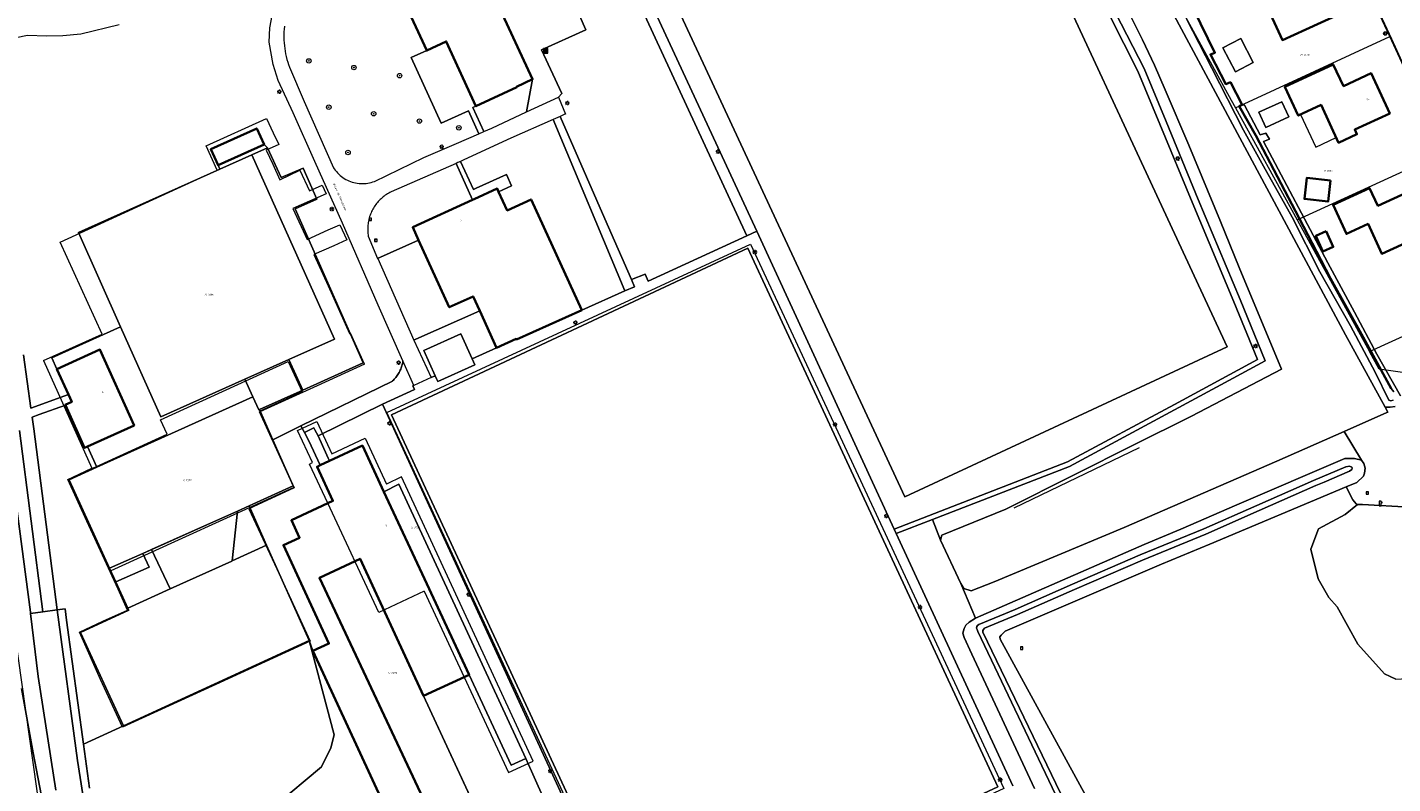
# Model space of a CAD drawing. Header units: metres. Extents: x 250001 to 257773, y 598992 to 609118.
# Tile 46 of 256: x 251688 to 251934, y 600849 to 600985. Entities that reach past the tile are written whole.
import ezdxf
from ezdxf.enums import TextEntityAlignment as Align
from ezdxf.lldxf.tags import DXFTag

# ---------------------------------------------------------------- set-up
doc = ezdxf.new("R2010")
doc.units = ezdxf.units.M
for name, color, linetype, lineweight in [('B-WE-GK-BESCHOEIING-G', 252, 'GK-BESCHOEIING', 35), ('B-WE-GR-BEPLANTING_CULTUUR_BOSPLANTSOEN-GV', 252, 'Continuous', 18), ('B-WE-GR-BOOM-S', 252, 'Continuous', 25), ('B-WE-GR-GROENVOORZIENING-GV', 252, 'Continuous', 18), ('B-WE-IE-MEUBILAIR_WEGMEUBILAIR-S', 7, 'Continuous', 25), ('B-WE-IE-TERREINAFSCHEIDING_KUNSTMATIG_HEKWERK-G', 252, 'IE-TERREINAFSCHEIDING-KUNSTMATIG', 18), ('B-WE-KG-GRENS_PERCEEL-G', 150, 'KG-PERCEEL', 18), ('B-WE-KG-GRENS_PERCEEL-S', 150, 'Continuous', 25), ('B-WE-KL-ET_LS_OV_LICHTMAST-S', 252, 'Continuous', 25), ('B-WE-KL-POMP-S', 252, 'Continuous', 25), ('B-WE-OG-BEBOUWING-GV', 1, 'Continuous', 35), ('B-WE-OG-BEBOUWING-T18', 7, 'Continuous', 18), ('B-WE-OG-BEBOUWING_LUIFEL-GV', 1, 'Continuous', 18), ('B-WE-OG-BEBOUWING_OVERBOUWING-GV', 1, 'Continuous', 18), ('B-WE-OG-TERREIN_ERF-GV', 7, 'Continuous', 18), ('B-WE-OG-TOPOGRAFIE-T18', 2, 'Continuous', 18), ('B-WE-OG-WATER-GV', 252, 'Continuous', 18), ('B-WE-OG-WATER_SLOOT-GV', 252, 'Continuous', 18), ('B-WE-RI-GWA_KOLK-S', 252, 'Continuous', 25), ('B-WE-RI-GWA_RIOOLPUT-S', 252, 'Continuous', 25), ('B-WE-VH-ONVERHARD-GV', 252, 'Continuous', 18), ('B-WE-VH-VERHARDING_GESLOTEN-GV', 252, 'Continuous', 18), ('B-WE-VH-VERHARDING_HALFVERHARDING_GRIND-GV', 252, 'Continuous', 18), ('B-WE-VH-VERHARDING_OPEN-GV', 252, 'Continuous', 18), ('B-WE-VH-VERHARDING_TEGEL_RUBBER-GV', 252, 'Continuous', 18), ('B-WE-VW-VERKEERSTEKEN_BORD-S', 252, 'Continuous', 25), ('B-WE-VW-VERKEERSTEKEN_DRAAGCONSTRUCTIE-S', 252, 'Continuous', 25), ('X-XX-AL-REFERENTIE-G', 7, 'Continuous', 18)]:
    doc.layers.add(name, color=color, linetype=linetype, lineweight=lineweight)
doc.styles.add('NLCS-ISO', font='NLCS-ISO.ttf')
doc.styles.add('NLCS-ISO-ANNOTATIEF-T18', font='NLCS-ISO.ttf', dxfattribs={"height": 1.8})
doc.styles.get("Standard").update_dxf_attribs({"font": 'NLCS-ISO.ttf'})
doc.linetypes.add('GK-BESCHOEIING', pattern='A,30,-5,[1,NLCS.SHX,S=1,R=0,X=0,Y=0],-5', length=40)
doc.linetypes.add('IE-TERREINAFSCHEIDING-KUNSTMATIG', pattern='A,4,[82,NLCS.shx,S=0.75,R=90,X=0,Y=0],4,-2', length=10)
tags = doc.linetypes.add('KG-PERCEEL', pattern='A,5.5,-2,["P",Standard,S=1.8,R=0,X=-0.5,Y=-0.9],-2,5.5,-2,[5,NLCS.SHX,S=0.75,R=0,X=0,Y=0],-2', length=19).pattern_tags.tags
tags[6] = DXFTag(74, 10)

# ---------------------------------------------------------------- blocks, each defined once
blk = doc.blocks.new('SKG-PERCEELNUMMER-SO')
at = {"style": 'NLCS-ISO', "oblique": 10, "flags": 1}
blk.add_attdef('GEMEENTECODE', text='', height=1.8, dxfattribs=at).set_placement((0, 2.6), align=Align.MIDDLE_CENTER)
at = {"style": 'NLCS-ISO', "oblique": 10}
blk.add_attdef('SECTIE', text='', height=1.8, dxfattribs=at).set_placement((-0.5, 0), align=Align.MIDDLE_RIGHT)
blk.add_attdef('PERCEELNUMMER', text='', height=1.8, dxfattribs=at).set_placement((0.5, 0), align=Align.MIDDLE_LEFT)
blk = doc.blocks.new('BS2021-132-Xref-KAD-20210617')
at = {"layer": 'B-WE-KG-GRENS_PERCEEL-G', "flags": 128}
for points in [[(251609.897, 601260.642), (251616.541, 601238.181), (251628.616, 601200.945), (251635.175, 601179.23), (251646.921, 601137.119), (251655.516, 601106.834), (251659.523, 601089.254), (251672.481, 601035.762), (251676.428, 601018.87), (251678.027, 601010.551), (251677.691, 601003.801), (251676.549, 600999.492), (251674.843, 600994.748), (251673.146, 600992.442), (251666.867, 600986.589), (251660.334, 600979.487), (251656.249, 600974.502), (251656.542, 600968.562), (251664.574, 600956.719), (251670.799, 600947.132), (251674.285, 600941.556), (251676.767, 600935.421), (251679.047, 600925.036), (251691.45, 600837.48), (251692.431, 600831.725), (251693.235, 600828.972), (251694.353, 600826.405), (251699.275, 600820.011), (251705.446, 600812.8), (251710.429, 600805.968), (251717.472, 600797.566), (251723.642, 600790.168), (251728.066, 600784.463), (251731.55, 600778.637), (251736.837, 600769.054), (251743.492, 600757.153), (251747.786, 600749.948), (251750.773, 600745.062), (251754.574, 600740.235), (251765.66, 600727.634)], [(251933.64, 600983), (251923.92, 601003.85)], [(251894.849, 600990.354), (251905.1, 600971.57), (251905.884, 600970.145)], [(251905.884, 600970.145), (251933.64, 600983)], [(251943.29, 600962.1), (251933.64, 600983)], [(251905.884, 600970.145), (251916.975, 600949.985)], [(251701.826, 600929.452), (251696.804, 600940.504), (251694.316, 600945.999), (251709.591, 600953.016), (251722.549, 600958.946), (251720.561, 600963.319), (251731.461, 600968.224), (251732.644, 600965.684), (251733.627, 600963.55), (251731.393, 600962.574), (251732.567, 600960.014)], [(251916.975, 600949.985), (251943.29, 600962.1)], [(251732.567, 600960.014), (251733.842, 600957.215)], [(251733.842, 600957.215), (251737.461, 600958.927), (251739.202, 600955.225), (251741.477, 600956.266), (251742.164, 600954.715), (251736.194, 600952.054)], [(251736.194, 600952.054), (251738.731, 600946.488)], [(251916.975, 600949.985), (251930.001, 600926.308)], [(251738.731, 600946.488), (251742.517, 600948.185), (251744.643, 600949.139), (251745.876, 600946.391), (251743.551, 600945.355), (251739.975, 600943.759)], [(251739.975, 600943.759), (251742.526, 600938.161)], [(251742.526, 600938.161), (251746.399, 600929.554)], [(251942.2, 600931.91), (251939.265, 600922.087), (251931.742, 600923.143), (251930.001, 600926.308)], [(251930.001, 600926.308), (251942.2, 600931.91)], [(251691.289, 600924.695), (251701.826, 600929.452)], [(251746.399, 600929.554), (251746.552, 600929.625)], [(251749.089, 600924.029), (251746.552, 600929.625)], [(251691.289, 600924.695), (251699.988, 600905.299)], [(251749.089, 600924.029), (251740.541, 600920.143), (251730.231, 600915.436), (251732.639, 600910.135), (251736.414, 600901.803), (251728.235, 600897.976)], [(251742.495, 600899.002), (251739.2, 600906.065), (251739.728, 600906.31), (251737.042, 600912.083), (251740.5, 600913.691), (251743.185, 600907.918), (251749.183, 600910.708), (251753.047, 600902.419)], [(251728.235, 600897.976), (251734.127, 600885.381), (251739.293, 600874.188), (251722.331, 600866.37), (251705.543, 600858.7), (251701.572, 600867.307), (251697.768, 600875.808), (251701.984, 600877.757), (251706.428, 600879.784), (251704.707, 600883.524), (251699.11, 600895.776), (251695.683, 600903.297), (251697.739, 600904.266), (251699.988, 600905.299)], [(251767.009, 600867.729), (251775.018, 600850.544), (251779.42, 600852.595), (251755.71, 600903.784), (251753.047, 600902.419)], [(251742.495, 600899.002), (251735.928, 600895.942), (251737.378, 600892.804), (251734.484, 600891.468), (251742.673, 600873.745), (251739.806, 600872.421), (251784.926, 600774.767), (251790.803, 600777.482), (251762.503, 600838.733), (251769.972, 600842.184), (251759.724, 600864.364), (251767.009, 600867.729)], [(251759.816, 600883.162), (251751.66, 600879.359), (251742.495, 600899.002)], [(251759.816, 600883.162), (251767.009, 600867.729)]]:
    blk.add_lwpolyline(points, dxfattribs=at)
blk.add_lwpolyline([(251735.361, 600924.513), (251737.836, 600919.066), (251730.128, 600915.506), (251736.37, 600901.866), (251703.429, 600886.831), (251695.883, 600903.34), (251713.546, 600911.413), (251712.363, 600914.002)], close=True, dxfattribs=at)
at = {"layer": 'B-WE-KG-GRENS_PERCEEL-S', "xscale": 0.2, "yscale": 0.2, "zscale": 0.2}
for p, values in [((251917.992, 600979.697), {'PERCEELNUMMER': '1778', 'SECTIE': 'H'}), ((251922.19, 600958.827), {'PERCEELNUMMER': '1854', 'SECTIE': 'H'}), ((251720.727, 600936.52), {'PERCEELNUMMER': '2090', 'SECTIE': 'H'}), ((251716.785, 600903.118), {'PERCEELNUMMER': '1522', 'SECTIE': 'H'}), ((251757.915, 600894.595), {'PERCEELNUMMER': '1506', 'SECTIE': 'H'}), ((251753.785, 600868.44), {'PERCEELNUMMER': '2019', 'SECTIE': 'H'})]:
    blk.add_blockref('SKG-PERCEELNUMMER-SO', p, dxfattribs=at).add_auto_attribs(values)
blk = doc.blocks.new('SIE-WEG_AFVALBAK-SO')
at = {"linetype": 'ByBlock', "lineweight": 18}
h = blk.add_hatch(color=0, dxfattribs=at)
h.dxf.hatch_style = 1
h.paths.add_polyline_path([(-1.5, -1.5), (1.5, -1.5), (1.5, 1.5), (-1.5, 1.5)])
at = {"color": 0, "linetype": 'ByBlock', "lineweight": 18}
for points in [[(-2, -2), (2, -2), (2, 2), (-2, 2)], [(-1.5, -1.5), (1.5, -1.5), (1.5, 1.5), (-1.5, 1.5)]]:
    blk.add_lwpolyline(points, close=True, dxfattribs=at)
blk = doc.blocks.new('SIE-WEG_VERKEERSBORD-SO')
at = {"color": 0, "linetype": 'ByBlock', "lineweight": 18}
blk.add_lwpolyline([(-1.125, -1.125), (1.125, -1.125), (1.125, 1.125), (-1.125, 1.125)], close=True, dxfattribs=at)
at = {"color": 0, "linetype": 'ByBlock', "lineweight": 18, "style": 'NLCS-ISO'}
blk.add_text('vb', height=1.5, dxfattribs=at).set_placement((0, 0), align=Align.MIDDLE_CENTER)
blk = doc.blocks.new('SKL-WATER_POMP-SO')
at = {"color": 0, "linetype": 'ByBlock', "lineweight": 18}
blk.add_lwpolyline([(1, 1.1), (1, 2), (-1, 2), (-1, -2), (1, -2), (1, 0.6), (1.9, 0.6), (1.9, 1.1)], close=True, dxfattribs=at)
blk = doc.blocks.new('SIE-WEG_PAAL_VERKEERSBORD-SO')
at = {"color": 0, "linetype": 'ByBlock', "lineweight": 18}
blk.add_circle((0, 0), 1.5, dxfattribs=at)
at = {"color": 0, "linetype": 'ByBlock', "lineweight": 18, "style": 'NLCS-ISO'}
blk.add_text('vb', height=1.5, dxfattribs=at).set_placement((0, 0.1), align=Align.MIDDLE_CENTER)
blk = doc.blocks.new('SKL-ET_OV_LICHTMAST-SO')
at = {"color": 0, "linetype": 'ByBlock', "lineweight": 18}
for points in [[(-1.2, 0), (-2, 0)], [(-1.4, 1.4), (-0.9, 0.9)], [(0, 2), (0, 1.2)], [(0.9, 0.9), (1.4, 1.4)], [(2, 0), (1.2, 0)], [(-1.4, -1.4), (-0.9, -0.9)], [(0, -1.2), (0, -2)], [(0.9, -0.9), (1.4, -1.4)]]:
    blk.add_lwpolyline(points, dxfattribs=at)
blk.add_circle((0, 0), 1, dxfattribs=at)
blk = doc.blocks.new('SRI-PUT_INSPECTIEPUT_RIOOLPUT-SO')
at = {"color": 0, "linetype": 'ByBlock', "lineweight": 18}
blk.add_lwpolyline([(-1.1, -1.1), (1.1, -1.1), (1.1, 1.1), (-1.1, 1.1)], close=True, dxfattribs=at)
at = {"color": 0, "linetype": 'ByBlock', "lineweight": 18, "style": 'NLCS-ISO'}
blk.add_text('r', height=1.5, dxfattribs=at).set_placement((0, 0.3), align=Align.MIDDLE_CENTER)
blk = doc.blocks.new('SRI-KOLK-SO')
at = {"color": 0, "linetype": 'ByBlock', "lineweight": 18}
blk.add_lwpolyline([(-1.125, -1.125), (1.125, -1.125), (1.125, 1.125), (-1.125, 1.125)], close=True, dxfattribs=at)
at = {"color": 0, "linetype": 'ByBlock', "lineweight": 18, "style": 'NLCS-ISO'}
blk.add_text('k', height=1.5, dxfattribs=at).set_placement((0, 0), align=Align.MIDDLE_CENTER)
blk = doc.blocks.new('SGR-BOOM_01-SO')
at = {"linetype": 'ByBlock', "lineweight": 18}
h = blk.add_hatch(color=0, dxfattribs=at)
h.dxf.hatch_style = 1
edge = h.paths.add_edge_path()
edge.add_arc((0, 0), 0.25, 0, 360)
at = {"color": 0, "linetype": 'ByBlock', "lineweight": 18}
for radius in [2, 0.25]:
    blk.add_circle((0, 0), radius, dxfattribs=at)
blk = doc.blocks.new('BS2021-132-Xref-BGT-GRIJS-20210617-aangepast')
at = {"layer": 'B-WE-GK-BESCHOEIING-G', "flags": 128}
for points in [[(251904.968, 600974.803), (251904.122, 600974.447), (251901.357, 600979.799), (251902.156, 600980.088), (251898.333, 600987.923), (251897.106, 600990.56), (251897.423, 600990.666), (251896.21, 600992.559), (251893.091, 600998.372), (251892.194, 601000)], [(251933.902, 600919.642), (251928.851, 600928.908), (251922.989, 600939.484), (251921.223, 600942.786), (251917.337, 600950.339), (251909.502, 600965.196), (251906.554, 600970.496), (251907.046, 600970.712), (251904.968, 600974.803)]]:
    blk.add_lwpolyline(points, dxfattribs=at)
at = {"layer": 'B-WE-GR-BEPLANTING_CULTUUR_BOSPLANTSOEN-GV', "flags": 128}
blk.add_lwpolyline([(251939.919, 600892.848), (251937.612, 600897.508), (251937.369, 600897.978), (251937.207, 600898.316), (251928.738, 600898.791), (251927.809, 600898.788), (251925.578, 600896.984), (251920.793, 600894.386), (251919.425, 600890.763), (251920.724, 600885.396), (251922.639, 600882.046), (251924.177, 600880.372), (251927.903, 600873.672), (251932.688, 600868.305), (251934.705, 600867.348), (251936.756, 600867.451), (251939.969, 600867.588), (251943.216, 600869.262), (251946.19, 600871.313), (251947.69, 600875.973), (251945.176, 600882.226)], close=True, dxfattribs=at)
for points in [[(251732.889, 600844.505), (251741.321, 600851.56), (251743.02, 600854.979), (251743.632, 600857.304), (251739.089, 600874.28), (251705.67, 600858.949), (251698.474, 600855.648), (251699.559, 600847.699)], [(251781.994, 600781.113), (251739.806, 600872.421), (251739.089, 600874.28), (251743.632, 600857.304), (251743.02, 600854.979), (251741.321, 600851.56), (251732.889, 600844.505)]]:
    blk.add_lwpolyline(points, dxfattribs=at)
at = {"layer": 'B-WE-GR-GROENVOORZIENING-GV', "flags": 128}
for points in [[(251681.679, 600933.939), (251688.929, 600879.42), (251688.956, 600879.19), (251691.19, 600879.479), (251686.97, 600912.089)], [(251884.538, 600991.609), (251889.095, 600982.44), (251891.277, 600977.875), (251893.223, 600973.401), (251897.462, 600963.448), (251903.137, 600949.714), (251906.519, 600941.459), (251914.117, 600923.165), (251897.918, 600914.65), (251887.425, 600909.429), (251876.932, 600904.209), (251864.549, 600897.949), (251852.989, 600893.269), (251852.785, 600892.332), (251856.412, 600884.574), (251856.973, 600883.682), (251858.26, 600883.22), (251862.44, 600884.861), (251885.803, 600894.643), (251913.298, 600906.593), (251925.398, 600911.942), (251933.115, 600915.354), (251933.258, 600915.417), (251932.777, 600916.3), (251925.682, 600929.32), (251906.632, 600964.763), (251891.736, 600992.547)], [(251884.286, 600987.259), (251889.397, 600977.267), (251893.365, 600967.717), (251899.167, 600953.678), (251906.682, 600935.687), (251911.219, 600924.642), (251905.466, 600921.538), (251875.986, 600905.631), (251851.334, 600896.075), (251852.785, 600892.332), (251852.989, 600893.269), (251864.549, 600897.949), (251876.932, 600904.209), (251887.425, 600909.429), (251897.918, 600914.65), (251914.117, 600923.165), (251906.519, 600941.459), (251903.137, 600949.714), (251897.462, 600963.448), (251893.223, 600973.401), (251891.277, 600977.875), (251889.095, 600982.44), (251884.538, 600991.609)], [(251704.929, 600985.089), (251698.019, 600983.43), (251694.79, 600983.14), (251691.82, 600983.089), (251688.41, 600983.189), (251686.399, 600982.76)], [(251687.723, 600925.74), (251689.038, 600916.144), (251695.791, 600918.549), (251693.72, 600923.16), (251692.814, 600925.165), (251705.176, 600930.746), (251697.579, 600947.75), (251723.021, 600959.144), (251722.709, 600959.839), (251721.405, 600962.712), (251729.685, 600966.471), (251730.989, 600963.599), (251731.63, 600963), (251734.1, 600957.619), (251738.049, 600959.3), (251740.48, 600953.719), (251736.609, 600952.01), (251748.809, 600924.27), (251737.969, 600919.373), (251730.17, 600915.849), (251732.563, 600910.436), (251737.641, 600912.928), (251754.088, 600921), (251754.122, 600921.031), (251754.279, 600921.18), (251754.431, 600921.335), (251754.576, 600921.496), (251754.716, 600921.661), (251754.849, 600921.832), (251754.977, 600922.008), (251755.097, 600922.188), (251755.211, 600922.373), (251755.318, 600922.562), (251755.418, 600922.754), (251755.51, 600922.95), (251755.596, 600923.149), (251755.674, 600923.352), (251755.744, 600923.557), (251755.807, 600923.764), (251755.862, 600923.974), (251755.91, 600924.185), (251755.949, 600924.398), (251755.981, 600924.613), (251751.519, 600934.67), (251745.101, 600949.431), (251740.119, 600960.52), (251736.25, 600969.26), (251733.529, 600975.119), (251732.619, 600977.979), (251731.929, 600982.02), (251732.049, 600984.599), (251732.649, 600987.739)], [(251734.658, 600984.856), (251734.609, 600984.358), (251734.575, 600983.859), (251734.558, 600983.358), (251734.556, 600982.857), (251734.57, 600982.357), (251734.601, 600981.857), (251734.647, 600981.358), (251734.709, 600980.861), (251734.786, 600980.367), (251734.88, 600979.875), (251734.989, 600979.386), (251735.114, 600978.901), (251735.254, 600978.42), (251735.409, 600977.944), (251735.579, 600977.473), (251738.191, 600971.309), (251743.505, 600959.359), (251743.624, 600959.182), (251743.81, 600958.928), (251744.01, 600958.685), (251744.221, 600958.452), (251744.444, 600958.229), (251744.677, 600958.019), (251744.922, 600957.82), (251745.175, 600957.635), (251745.438, 600957.462), (251745.71, 600957.303), (251745.989, 600957.158), (251746.275, 600957.027), (251746.568, 600956.911), (251746.866, 600956.811), (251747.169, 600956.725), (251747.475, 600956.655), (251747.785, 600956.6), (251748.098, 600956.562), (251748.411, 600956.539), (251748.726, 600956.532), (251749.041, 600956.542), (251749.354, 600956.567), (251749.666, 600956.608), (251749.975, 600956.665), (251750.282, 600956.738), (251750.584, 600956.826), (251750.881, 600956.929), (251759.763, 600961.218), (251765.64, 600963.729), (251769.663, 600965.501), (251767.779, 600969.63), (251762.85, 600967.399), (251757.501, 600979.217), (251760.273, 600980.491), (251755.131, 600991.675)], [(251934.594, 600916.431), (251933.723, 600916.302), (251932.777, 600916.3), (251933.258, 600915.417), (251933.115, 600915.354), (251925.398, 600911.942), (251928.529, 600906.729), (251928.969, 600906.13), (251929.179, 600905.332), (251929.092, 600904.427), (251928.922, 600903.887), (251927.69, 600902.759), (251925.765, 600901.949), (251926.988, 600899.644), (251927.585, 600898.906), (251927.809, 600898.788), (251928.738, 600898.791), (251937.207, 600898.316)], [(251869.69, 600847.677), (251858.39, 600871.868), (251857.026, 600874.872), (251856.792, 600875.613), (251857.027, 600876.472), (251857.3, 600877.057), (251857.924, 600877.602), (251859.05, 600878.333), (251856.412, 600884.574), (251852.785, 600892.332), (251851.334, 600896.075), (251844.804, 600893.544), (251865.771, 600848.141)], [(251790.749, 600833.206), (251752.313, 600916.826), (251740.72, 600911.109), (251742.28, 600907.661), (251742.564, 600907.133), (251742.796, 600906.634), (251748.7, 600909.38), (251752.578, 600901.057), (251755.239, 600902.42), (251778.094, 600853.08), (251785.887, 600835.73)], [(251934.705, 600867.348), (251932.688, 600868.305), (251927.903, 600873.672), (251924.177, 600880.372), (251922.639, 600882.046), (251920.724, 600885.396), (251919.425, 600890.763), (251920.793, 600894.386), (251925.578, 600896.984), (251927.809, 600898.788), (251927.585, 600898.906), (251926.988, 600899.644), (251925.765, 600901.949), (251901.233, 600891.632), (251892.541, 600888.038), (251864.401, 600875.966), (251864.015, 600875.598), (251863.654, 600875.268), (251863.444, 600874.968), (251863.474, 600874.548), (251879.213, 600845.824)], [(251699.356, 600840.449), (251697.442, 600852.718), (251693.768, 600879.813), (251691.19, 600879.479), (251688.956, 600879.19), (251690.309, 600867.8), (251693.54, 600847.339)], [(251699.559, 600847.699), (251698.474, 600855.648), (251695.429, 600877.949), (251695.177, 600879.996), (251693.768, 600879.813), (251697.442, 600852.718), (251699.356, 600840.449)]]:
    blk.add_lwpolyline(points, dxfattribs=at)
for points in [[(251888.307, 600976.763), (251883.218, 600986.713), (251876.711, 600999.329), (251876.367, 601000), (251869.104, 601014.166), (251862.103, 601027.595), (251852.323, 601023.889), (251839.415, 601018.903), (251825.116, 601013.175), (251801.218, 601000), (251796.703, 600997.511), (251819.672, 600947.965), (251844.426, 600894.363), (251875.609, 600906.451), (251894.898, 600916.794), (251909.815, 600924.903), (251905.572, 600935.231), (251898.059, 600953.218), (251892.256, 600967.259)], [(251802.086, 600995.443), (251846.352, 600900.147), (251904.35, 600927.148), (251860.115, 601022.384)], [(251802.086, 600995.443), (251860.115, 601022.384), (251904.35, 600927.148), (251846.352, 600900.147)], [(251795.024, 600996.585), (251791.5, 600994.966), (251790.615, 600996.871), (251790.22, 600996.69), (251790.019, 600997.168), (251784.294, 600994.714), (251784.628, 600994.021), (251788.895, 600984.207), (251780.924, 600980.618), (251784.57, 600972.76), (251784, 600972.109), (251785.239, 600969.04), (251785.028, 600968.947), (251784.282, 600968.619), (251792.36, 600950.196), (251797.127, 600939.246), (251799.57, 600940.244), (251800.134, 600938.973), (251817.895, 600947.147)], [(251778.268, 600969.444), (251779.319, 600975.31), (251776.44, 600973.979), (251776.489, 600973.88), (251769.14, 600970.489), (251768.599, 600970.243), (251770.578, 600965.904), (251772, 600966.53)], [(251783.059, 600968.082), (251775.399, 600964.719), (251766.935, 600960.786), (251766.376, 600960.54), (251768.7, 600955.5), (251769.2, 600955.729), (251774.64, 600958.15), (251775.559, 600956.109), (251773.225, 600955.071), (251774.76, 600951.709), (251779.07, 600953.68), (251788.19, 600933.77), (251795.927, 600937.228)], [(251792.36, 600950.196), (251784.282, 600968.619), (251783.059, 600968.082), (251795.927, 600937.228), (251797.688, 600937.958), (251797.127, 600939.246)], [(251768.519, 600953.6), (251765.561, 600960.18), (251753.869, 600955.03), (251753.652, 600954.923), (251753.438, 600954.809), (251753.228, 600954.689), (251753.022, 600954.561), (251752.82, 600954.427), (251752.623, 600954.285), (251752.431, 600954.138), (251752.244, 600953.984), (251752.062, 600953.824), (251751.885, 600953.659), (251751.714, 600953.487), (251751.549, 600953.31), (251751.389, 600953.128), (251751.236, 600952.94), (251751.089, 600952.748), (251750.948, 600952.551), (251750.814, 600952.349), (251750.687, 600952.143), (251750.567, 600951.932), (251750.453, 600951.718), (251750.347, 600951.501), (251750.248, 600951.28), (251750.156, 600951.055), (251750.072, 600950.828), (251749.995, 600950.598), (251749.926, 600950.366), (251749.865, 600950.132), (251749.849, 600950.066), (251749.839, 600950.025), (251749.789, 600949.791), (251749.747, 600949.554), (251749.713, 600949.317), (251749.686, 600949.078), (251749.668, 600948.839), (251749.657, 600948.599), (251749.655, 600948.359), (251749.66, 600948.119), (251749.68, 600947.819), (251749.73, 600947.05), (251751.444, 600943.074), (251758.81, 600946.37), (251757.75, 600948.689)], [(251769.816, 600933.613), (251758.329, 600928.53), (251757.978, 600928.374), (251761.056, 600921.609), (251761.82, 600921.957), (251759.75, 600926.496), (251766.393, 600929.524), (251768.465, 600924.98), (251772.85, 600926.979)], [(251730.041, 600915.791), (251728.973, 600918.155), (251700.897, 600905.472), (251695.91, 600903.219), (251703.192, 600887.297), (251709.171, 600889.972), (251710.739, 600890.674), (251722.44, 600895.91), (251725.028, 600897.061), (251726.222, 600897.593), (251728.305, 600898.521), (251736.239, 600902.119), (251732.563, 600910.436), (251730.17, 600915.849)], [(251698.679, 600908.949), (251695.226, 600916.65), (251690.523, 600914.975), (251689.26, 600914.525), (251689.548, 600912.423), (251693.768, 600879.813), (251695.177, 600879.996), (251695.429, 600877.949), (251698.474, 600855.648), (251705.67, 600858.949), (251697.98, 600875.729), (251706.63, 600879.78), (251706.473, 600880.121), (251704.315, 600884.841), (251703.192, 600887.297), (251695.91, 600903.219), (251700.897, 600905.472), (251699.217, 600909.192)], [(251738.262, 600911.727), (251737.641, 600912.928), (251732.563, 600910.436), (251736.239, 600902.119), (251728.305, 600898.521), (251731.453, 600891.444), (251739.089, 600874.28), (251739.806, 600872.421), (251742.673, 600873.745), (251734.484, 600891.468), (251737.388, 600892.809), (251735.928, 600895.942), (251743.402, 600899.425), (251740.529, 600905.579), (251741.074, 600905.833), (251739.032, 600910.237)], [(251889.402, 600891.562), (251895.999, 600894.333), (251906.085, 600898.702), (251925.565, 600907.041), (251927.266, 600907.05), (251928.529, 600906.729), (251925.398, 600911.942), (251913.298, 600906.593), (251885.803, 600894.643), (251862.44, 600884.861), (251858.26, 600883.22), (251856.973, 600883.682), (251856.412, 600884.574), (251859.05, 600878.333)], [(251731.453, 600891.444), (251728.305, 600898.521), (251726.222, 600897.593), (251725.235, 600888.625)], [(251739.089, 600874.28), (251731.453, 600891.444), (251725.235, 600888.625), (251725.193, 600888.606), (251714.112, 600883.583), (251706.473, 600880.121), (251706.63, 600879.78), (251697.98, 600875.729), (251705.67, 600858.949)], [(251785.887, 600835.73), (251778.094, 600853.08), (251775.501, 600851.871), (251767.915, 600868.148), (251759.724, 600864.364), (251768.102, 600846.232), (251769.972, 600842.184), (251762.503, 600838.733), (251770.837, 600820.696), (251776.02, 600821.496), (251775.345, 600822.374), (251774.84, 600823.485), (251774.057, 600824.661), (251774.107, 600825.371), (251774.865, 600826.323), (251780.656, 600830.743), (251781.244, 600830.953), (251785.536, 600834.15)]]:
    blk.add_lwpolyline(points, close=True, dxfattribs=at)
at = {"layer": 'B-WE-IE-TERREINAFSCHEIDING_KUNSTMATIG_HEKWERK-G', "flags": 128}
for points in [[(251796.703, 600997.511), (251801.218, 601000), (251825.116, 601013.175), (251839.415, 601018.903), (251852.323, 601023.889), (251862.103, 601027.595), (251869.104, 601014.166), (251876.367, 601000), (251876.711, 600999.329), (251883.218, 600986.713), (251888.307, 600976.763), (251892.256, 600967.259), (251898.059, 600953.218), (251905.572, 600935.231), (251909.815, 600924.903), (251894.898, 600916.794), (251875.609, 600906.451), (251844.426, 600894.363), (251819.672, 600947.965)], [(251759.75, 600926.496), (251766.393, 600929.524), (251768.465, 600924.98), (251768.936, 600923.946), (251762.293, 600920.918), (251762.116, 600921.305), (251761.82, 600921.957)]]:
    blk.add_lwpolyline(points, close=True, dxfattribs=at)
for points in [[(251728.825, 600961.743), (251723.021, 600959.144), (251697.579, 600947.75), (251705.176, 600930.746)], [(251737.969, 600919.373), (251748.809, 600924.27), (251736.609, 600952.01), (251740.48, 600953.719), (251738.049, 600959.3), (251734.1, 600957.619), (251731.63, 600963), (251728.825, 600961.743)], [(251735.481, 600924.881), (251743.7, 600928.55), (251728.825, 600961.743)], [(251753.119, 600915.344), (251818.536, 600945.606), (251864.144, 600847.679), (251798.451, 600817.154), (251796.953, 600820.827), (251795.044, 600820.012), (251789.601, 600832.293), (251791.282, 600833.024)], [(251705.176, 600930.746), (251692.814, 600925.165), (251693.72, 600923.16)], [(251705.176, 600930.746), (251712.399, 600914.579), (251727.536, 600921.335)], [(251727.536, 600921.335), (251735.481, 600924.881)], [(251735.481, 600924.881), (251737.969, 600919.373)], [(251905.466, 600921.538), (251911.219, 600924.642)], [(251727.536, 600921.335), (251728.973, 600918.155)], [(251728.973, 600918.155), (251700.897, 600905.472)], [(251728.973, 600918.155), (251730.041, 600915.791), (251730.17, 600915.849)], [(251730.17, 600915.849), (251737.969, 600919.373)], [(251731.453, 600891.444), (251728.305, 600898.521), (251736.239, 600902.119), (251730.17, 600915.849)], [(251791.282, 600833.024), (251753.119, 600915.344)], [(251699.217, 600909.192), (251700.897, 600905.472)], [(251888.519, 600908.959), (251865.94, 600898.109)], [(251700.897, 600905.472), (251695.91, 600903.219), (251703.192, 600887.297)], [(251703.192, 600887.297), (251709.171, 600889.972), (251722.44, 600895.91), (251725.028, 600897.061)], [(251706.473, 600880.121), (251706.63, 600879.78), (251697.98, 600875.729), (251705.67, 600858.949), (251739.089, 600874.28), (251731.453, 600891.444)], [(251731.453, 600891.444), (251725.193, 600888.606), (251706.473, 600880.121)], [(251703.192, 600887.297), (251704.315, 600884.841), (251706.473, 600880.121)]]:
    blk.add_lwpolyline(points, dxfattribs=at)
at = {"layer": 'B-WE-OG-BEBOUWING-GV', "flags": 128}
for points in [[(251774.92, 600989.52), (251768.51, 601003.449), (251757.726, 600998.493), (251752.997, 600996.319), (251755.131, 600991.675), (251760.273, 600980.491), (251763.802, 600982.113), (251769.14, 600970.489), (251776.489, 600973.88), (251776.44, 600973.979), (251779.319, 600975.31), (251773.119, 600988.68)], [(251917.64, 600995.403), (251916.39, 600998.16), (251910.16, 600995.29), (251912.929, 600989.255), (251911.452, 600988.579), (251914.31, 600982.352), (251918.51, 600984.28), (251924.7, 600987.119), (251922.032, 600992.947), (251922.67, 600993.239), (251920.959, 600996.91)], [(251925.296, 600974.095), (251923.473, 600977.989), (251914.766, 600973.964), (251917.17, 600968.78), (251921.278, 600970.684), (251924.43, 600963.887), (251927.729, 600965.416), (251927.345, 600966.244), (251933.635, 600969.161), (251930.273, 600976.413)], [(251730.989, 600963.599), (251729.685, 600966.471), (251721.405, 600962.712), (251722.709, 600959.839)], [(251922.954, 600957.073), (251918.684, 600957.557), (251918.256, 600953.779), (251922.526, 600953.295)], [(251773.225, 600955.071), (251772.97, 600955.63), (251768.83, 600953.742), (251768.519, 600953.6), (251757.75, 600948.689), (251758.81, 600946.37), (251764.339, 600934.27), (251768.619, 600936.229), (251769.816, 600933.613), (251772.85, 600926.979), (251776.399, 600928.579), (251776.44, 600928.479), (251788.19, 600933.77), (251779.07, 600953.68), (251774.76, 600951.709)], [(251931.489, 600952.53), (251930, 600955.729), (251923.42, 600952.689), (251925.839, 600947.479), (251929.73, 600949.28), (251932.23, 600943.89), (251940.73, 600947.819), (251937.26, 600955.199)], [(251922.175, 600947.969), (251920.326, 600947.139), (251921.594, 600944.312), (251923.451, 600945.154)], [(251707.63, 600912.989), (251701.45, 600926.65), (251693.72, 600923.16), (251695.791, 600918.549), (251696.38, 600917.239), (251695.2, 600916.709), (251695.226, 600916.65), (251698.679, 600908.949), (251699.217, 600909.192)]]:
    blk.add_lwpolyline(points, close=True, dxfattribs=at)
blk.add_lwpolyline([(251761.014, 600842.903), (251740.973, 600885.581), (251748.289, 600889.016), (251759.724, 600864.364), (251767.915, 600868.148), (251760.299, 600884.489), (251752.578, 600901.057), (251748.7, 600909.38), (251742.796, 600906.634), (251741.074, 600905.833), (251740.529, 600905.579), (251743.402, 600899.425), (251735.928, 600895.942), (251737.388, 600892.809), (251734.484, 600891.468), (251742.673, 600873.745), (251739.806, 600872.421), (251781.994, 600781.113)], dxfattribs=at)
at = {"layer": 'B-WE-OG-BEBOUWING_LUIFEL-GV', "flags": 128}
blk.add_lwpolyline([(251917.591, 600968.975), (251920.337, 600963.108), (251923.989, 600964.839), (251921.278, 600970.684)], close=True, dxfattribs=at)
at = {"layer": 'B-WE-OG-BEBOUWING_OVERBOUWING-GV', "flags": 128}
for points in [[(251906.803, 600982.667), (251903.61, 600980.967), (251905.878, 600976.667), (251909.071, 600978.331)], [(251910.077, 600969.382), (251911.34, 600966.638), (251915.436, 600968.528), (251914.19, 600971.276)]]:
    blk.add_lwpolyline(points, close=True, dxfattribs=at)
at = {"layer": 'B-WE-OG-TERREIN_ERF-GV', "flags": 128}
for points in [[(251898.333, 600987.923), (251902.156, 600980.088), (251901.357, 600979.799), (251904.122, 600974.447), (251904.968, 600974.803), (251907.046, 600970.712), (251907.51, 600970.679), (251910.299, 600965.327), (251911.314, 600965.634), (251911.971, 600964.532), (251910.93, 600964.1), (251922.492, 600942.261), (251927.315, 600933.407), (251931.313, 600925.829), (251935.575, 600918.337)], [(251941.23, 600966.707), (251933.942, 600982.616), (251925.874, 601000)]]:
    blk.add_lwpolyline(points, dxfattribs=at)
for points in [[(251917.64, 600995.403), (251920.959, 600996.91), (251922.67, 600993.239), (251922.032, 600992.947), (251924.7, 600987.119), (251918.51, 600984.28), (251914.31, 600982.352), (251911.452, 600988.579), (251912.929, 600989.255), (251910.16, 600995.29), (251916.39, 600998.16)], [(251906.803, 600982.667), (251909.071, 600978.331), (251905.878, 600976.667), (251903.61, 600980.967)], [(251923.473, 600977.989), (251925.296, 600974.095), (251930.273, 600976.413), (251933.635, 600969.161), (251927.345, 600966.244), (251927.729, 600965.416), (251924.43, 600963.887), (251921.278, 600970.684), (251917.17, 600968.78), (251914.766, 600973.964)], [(251914.19, 600971.276), (251915.436, 600968.528), (251911.34, 600966.638), (251910.077, 600969.382)], [(251922.954, 600957.073), (251922.526, 600953.295), (251918.256, 600953.779), (251918.684, 600957.557)], [(251930, 600955.729), (251931.489, 600952.53), (251937.26, 600955.199), (251940.73, 600947.819), (251932.23, 600943.89), (251929.73, 600949.28), (251925.839, 600947.479), (251923.42, 600952.689)], [(251922.175, 600947.969), (251923.451, 600945.154), (251921.594, 600944.312), (251920.326, 600947.139)], [(251759.724, 600864.364), (251748.289, 600889.016), (251740.973, 600885.581), (251761.014, 600842.903), (251768.102, 600846.232)]]:
    blk.add_lwpolyline(points, close=True, dxfattribs=at)
at = {"layer": 'B-WE-OG-WATER-GV', "flags": 128}
for points in [[(251690.904, 600846.582), (251689.46, 600854.1), (251687.346, 600865.648)], [(251897.038, 600986.216), (251901.621, 600977.311), (251907.328, 600966.136), (251910.886, 600959.678), (251916.086, 600950.488), (251921.041, 600940.661), (251926.581, 600930.909), (251931.018, 600922.585), (251933.484, 600917.579), (251933.833, 600917.458), (251934.231, 600917.529)], [(251934.366, 600919.056), (251933.902, 600919.642), (251928.851, 600928.908), (251922.989, 600939.484), (251921.223, 600942.786), (251917.337, 600950.339), (251909.502, 600965.196), (251906.554, 600970.496), (251907.046, 600970.712), (251904.968, 600974.803), (251904.122, 600974.447), (251901.357, 600979.799), (251902.156, 600980.088), (251898.333, 600987.923)], [(251874.382, 600846.817), (251860.354, 600875.78), (251860.354, 600876.11), (251860.474, 600876.29), (251860.679, 600876.529), (251866.599, 600878.965), (251876.905, 600883.51), (251889.111, 600888.788), (251900.55, 600893.466), (251910.105, 600897.701), (251920.317, 600902.173), (251921.822, 600902.817), (251926.383, 600904.779), (251926.808, 600905.076), (251926.848, 600905.347), (251926.784, 600905.507), (251926.39, 600905.663), (251925.708, 600905.564), (251919.92, 600903.091), (251909.702, 600898.616), (251900.159, 600894.386), (251888.724, 600889.71), (251876.505, 600884.427), (251866.207, 600879.885), (251859.64, 600877.183), (251859.445, 600877.015), (251859.316, 600876.845), (251859.268, 600876.518), (251859.334, 600876.26), (251859.508, 600875.895), (251873.482, 600846.577)]]:
    blk.add_lwpolyline(points, dxfattribs=at)
at = {"layer": 'B-WE-OG-WATER_SLOOT-GV', "flags": 128}
for points in [[(251687.346, 600865.648), (251689.46, 600854.1), (251690.904, 600846.582)], [(251693.54, 600847.339), (251690.309, 600867.8), (251688.956, 600879.19), (251688.929, 600879.42), (251681.679, 600933.939)], [(251891.736, 600992.547), (251906.632, 600964.763), (251925.682, 600929.32), (251932.777, 600916.3), (251933.723, 600916.302), (251934.594, 600916.431)], [(251935.575, 600918.337), (251931.313, 600925.829), (251927.315, 600933.407), (251922.492, 600942.261), (251910.93, 600964.1), (251911.971, 600964.532), (251911.314, 600965.634), (251910.299, 600965.327), (251907.51, 600970.679), (251907.046, 600970.712), (251906.554, 600970.496), (251909.502, 600965.196), (251917.337, 600950.339), (251921.223, 600942.786), (251922.989, 600939.484), (251928.851, 600928.908), (251933.902, 600919.642), (251934.366, 600919.056)], [(251934.231, 600917.529), (251933.833, 600917.458), (251933.484, 600917.579), (251931.018, 600922.585), (251926.581, 600930.909), (251921.041, 600940.661), (251916.086, 600950.488), (251910.886, 600959.678), (251907.328, 600966.136), (251901.621, 600977.311), (251897.038, 600986.216)], [(251879.213, 600845.824), (251863.474, 600874.548), (251863.444, 600874.968), (251863.654, 600875.268), (251864.015, 600875.598), (251864.401, 600875.966), (251892.541, 600888.038), (251901.233, 600891.632), (251925.765, 600901.949), (251927.69, 600902.759), (251928.922, 600903.887), (251929.092, 600904.427), (251929.179, 600905.332), (251928.969, 600906.13), (251928.529, 600906.729), (251927.266, 600907.05), (251925.565, 600907.041), (251906.085, 600898.702), (251895.999, 600894.333), (251889.402, 600891.562), (251859.05, 600878.333), (251857.924, 600877.602), (251857.3, 600877.057), (251857.027, 600876.472), (251856.792, 600875.613), (251857.026, 600874.872), (251858.39, 600871.868), (251869.69, 600847.677)], [(251873.482, 600846.577), (251859.508, 600875.895), (251859.334, 600876.26), (251859.268, 600876.518), (251859.316, 600876.845), (251859.445, 600877.015), (251859.64, 600877.183), (251866.207, 600879.885), (251876.505, 600884.427), (251888.724, 600889.71), (251900.159, 600894.386), (251909.702, 600898.616), (251919.92, 600903.091), (251925.708, 600905.564), (251926.39, 600905.663), (251926.784, 600905.507), (251926.848, 600905.347), (251926.808, 600905.076), (251926.383, 600904.779), (251921.822, 600902.817), (251920.317, 600902.173), (251910.105, 600897.701), (251900.55, 600893.466), (251889.111, 600888.788), (251876.905, 600883.51), (251866.599, 600878.965), (251860.679, 600876.529), (251860.474, 600876.29), (251860.354, 600876.11), (251860.354, 600875.78), (251874.382, 600846.817)]]:
    blk.add_lwpolyline(points, dxfattribs=at)
at = {"layer": 'B-WE-VH-ONVERHARD-GV', "flags": 128}
for points in [[(251778.094, 600853.08), (251755.239, 600902.42), (251752.578, 600901.057), (251760.299, 600884.489), (251767.915, 600868.148), (251775.501, 600851.871)], [(251710.294, 600887.517), (251709.171, 600889.972), (251703.192, 600887.297), (251704.315, 600884.841)]]:
    blk.add_lwpolyline(points, close=True, dxfattribs=at)
at = {"layer": 'B-WE-VH-VERHARDING_GESLOTEN-GV', "flags": 128}
for points in [[(251925.874, 601000), (251933.942, 600982.616), (251941.23, 600966.707)], [(251686.97, 600912.089), (251691.19, 600879.479), (251693.768, 600879.813), (251689.548, 600912.423), (251689.26, 600914.525), (251690.523, 600914.975), (251695.226, 600916.65), (251695.2, 600916.709), (251696.38, 600917.239), (251695.791, 600918.549), (251689.038, 600916.144), (251687.723, 600925.74)]]:
    blk.add_lwpolyline(points, dxfattribs=at)
for points in [[(251731.63, 600963), (251730.989, 600963.599), (251722.709, 600959.839), (251723.021, 600959.144), (251728.825, 600961.743)], [(251734.1, 600957.619), (251731.63, 600963), (251728.825, 600961.743), (251743.7, 600928.55), (251735.481, 600924.881), (251737.969, 600919.373), (251748.809, 600924.27), (251736.609, 600952.01), (251740.48, 600953.719), (251738.049, 600959.3)], [(251712.399, 600914.579), (251705.176, 600930.746), (251692.814, 600925.165), (251693.72, 600923.16), (251701.45, 600926.65), (251707.63, 600912.989), (251699.217, 600909.192), (251700.897, 600905.472), (251728.973, 600918.155), (251727.536, 600921.335)], [(251737.969, 600919.373), (251735.481, 600924.881), (251727.536, 600921.335), (251728.973, 600918.155), (251730.041, 600915.791), (251730.17, 600915.849)], [(251725.235, 600888.625), (251726.222, 600897.593), (251725.028, 600897.061), (251722.44, 600895.91), (251710.739, 600890.674), (251714.112, 600883.583), (251725.193, 600888.606)]]:
    blk.add_lwpolyline(points, close=True, dxfattribs=at)
at = {"layer": 'B-WE-VH-VERHARDING_HALFVERHARDING_GRIND-GV', "flags": 128}
blk.add_lwpolyline([(251752.313, 600916.826), (251758.061, 600919.457), (251757.775, 600920.113), (251757.944, 600920.19), (251755.981, 600924.613), (251755.949, 600924.398), (251755.91, 600924.185), (251755.862, 600923.974), (251755.807, 600923.764), (251755.744, 600923.557), (251755.674, 600923.352), (251755.596, 600923.149), (251755.51, 600922.95), (251755.418, 600922.754), (251755.318, 600922.562), (251755.211, 600922.373), (251755.097, 600922.188), (251754.977, 600922.008), (251754.849, 600921.832), (251754.716, 600921.661), (251754.576, 600921.496), (251754.431, 600921.335), (251754.279, 600921.18), (251754.122, 600921.031), (251754.088, 600921), (251737.641, 600912.928), (251738.262, 600911.727), (251739.95, 600912.599), (251740.151, 600912.21), (251740.72, 600911.109)], close=True, dxfattribs=at)
at = {"layer": 'B-WE-VH-VERHARDING_OPEN-GV', "flags": 128}
for points in [[(251883.218, 600986.713), (251888.307, 600976.763), (251892.256, 600967.259), (251898.059, 600953.218), (251905.572, 600935.231), (251909.815, 600924.903), (251894.898, 600916.794), (251875.609, 600906.451), (251844.426, 600894.363), (251844.804, 600893.544), (251851.334, 600896.075), (251875.986, 600905.631), (251905.466, 600921.538), (251911.219, 600924.642), (251906.682, 600935.687), (251899.167, 600953.678), (251893.365, 600967.717), (251889.397, 600977.267), (251884.286, 600987.259)], [(251773.119, 600988.68), (251779.319, 600975.31), (251778.268, 600969.444), (251784, 600972.109), (251784.57, 600972.76), (251780.924, 600980.618), (251788.895, 600984.207), (251784.628, 600994.021)], [(251865.771, 600848.141), (251844.804, 600893.544), (251844.426, 600894.363), (251819.672, 600947.965), (251817.895, 600947.147), (251800.134, 600938.973), (251799.57, 600940.244), (251797.127, 600939.246), (251797.688, 600937.958), (251795.927, 600937.228), (251788.19, 600933.77), (251776.44, 600928.479), (251776.399, 600928.579), (251772.85, 600926.979), (251768.465, 600924.98), (251768.936, 600923.946), (251762.293, 600920.918), (251762.116, 600921.305), (251761.82, 600921.957), (251761.056, 600921.609), (251757.944, 600920.19), (251757.775, 600920.113), (251758.061, 600919.457), (251752.313, 600916.826), (251790.749, 600833.206)]]:
    blk.add_lwpolyline(points, dxfattribs=at)
for points in [[(251796.703, 600997.511), (251795.024, 600996.585), (251817.895, 600947.147), (251819.672, 600947.965)], [(251769.14, 600970.489), (251763.802, 600982.113), (251760.273, 600980.491), (251757.501, 600979.217), (251762.85, 600967.399), (251767.779, 600969.63), (251769.663, 600965.501), (251770.578, 600965.904), (251768.599, 600970.243)], [(251743.7, 600928.55), (251728.825, 600961.743), (251723.021, 600959.144), (251697.579, 600947.75), (251705.176, 600930.746), (251712.399, 600914.579), (251727.536, 600921.335), (251735.481, 600924.881)], [(251768.7, 600955.5), (251766.376, 600960.54), (251765.883, 600960.322), (251765.561, 600960.18), (251768.519, 600953.6), (251768.83, 600953.742), (251772.97, 600955.63), (251773.225, 600955.071), (251775.559, 600956.109), (251774.64, 600958.15), (251769.2, 600955.729)], [(251764.339, 600934.27), (251758.81, 600946.37), (251751.444, 600943.074), (251751.45, 600943.06), (251757.978, 600928.374), (251758.329, 600928.53), (251769.816, 600933.613), (251768.619, 600936.229)], [(251753.92, 600914.922), (251818.1, 600944.906), (251863.056, 600847.988), (251798.835, 600818.166)], [(251766.393, 600929.524), (251759.75, 600926.496), (251761.82, 600921.957), (251762.116, 600921.305), (251762.293, 600920.918), (251768.936, 600923.946), (251768.465, 600924.98)], [(251740.151, 600912.21), (251739.95, 600912.599), (251738.262, 600911.727), (251739.032, 600910.237), (251741.074, 600905.833), (251742.796, 600906.634), (251742.564, 600907.133), (251742.28, 600907.661), (251740.72, 600911.109)], [(251714.112, 600883.583), (251710.739, 600890.674), (251709.171, 600889.972), (251710.294, 600887.517), (251704.315, 600884.841), (251706.473, 600880.121)]]:
    blk.add_lwpolyline(points, close=True, dxfattribs=at)
at = {"layer": 'B-WE-VH-VERHARDING_TEGEL_RUBBER-GV', "flags": 128}
blk.add_lwpolyline([(251753.92, 600914.922), (251798.835, 600818.166), (251863.056, 600847.988), (251818.1, 600944.906)], close=True, dxfattribs=at)
at = {"layer": 'B-WE-GR-BOOM-S', "xscale": 0.2, "yscale": 0.2, "zscale": 0.2}
for p in [(251739.06, 600978.62), (251747.17, 600977.42), (251755.39, 600975.97), (251742.65, 600970.29), (251750.73, 600969.11), (251758.96, 600967.79), (251766.06, 600966.58), (251746.1, 600962.14)]:
    blk.add_blockref('SGR-BOOM_01-SO', p, dxfattribs=at)
at = {"layer": 'B-WE-IE-MEUBILAIR_WEGMEUBILAIR-S', "xscale": 0.2, "yscale": 0.2, "zscale": 0.2}
blk.add_blockref('SIE-WEG_AFVALBAK-SO', (251781.697, 600980.422), dxfattribs=at)
at = {"layer": 'B-WE-KL-ET_LS_OV_LICHTMAST-S', "xscale": 0.2, "yscale": 0.2, "zscale": 0.2}
for p in [(251733.76, 600973.07), (251785.6, 600971.03), (251762.98, 600963.15), (251812.706, 600962.307), (251895.47, 600961.05), (251743.2, 600951.96), (251819.339, 600944.213), (251787.04, 600931.52), (251909.47, 600927.29), (251755.215, 600924.32), (251753.562, 600913.4), (251833.786, 600913.167), (251843.001, 600896.722), (251767.854, 600882.582), (251849.073, 600880.309), (251782.529, 600850.816), (251863.496, 600849.252)]:
    blk.add_blockref('SKL-ET_OV_LICHTMAST-SO', p, dxfattribs=at)
at = {"layer": 'B-WE-KL-POMP-S', "xscale": 0.2, "yscale": 0.2, "zscale": 0.2}
blk.add_blockref('SKL-WATER_POMP-SO', (251931.913, 600898.951), dxfattribs=at)
at = {"layer": 'B-WE-RI-GWA_KOLK-S', "xscale": 0.2, "yscale": 0.2, "zscale": 0.2}
blk.add_blockref('SRI-KOLK-SO', (251750.14, 600950.11), dxfattribs=at)
at = {"layer": 'B-WE-RI-GWA_RIOOLPUT-S', "xscale": 0.2, "yscale": 0.2, "zscale": 0.2}
for p in [(251751.12, 600946.31), (251929.6, 600900.85), (251867.37, 600872.93)]:
    blk.add_blockref('SRI-PUT_INSPECTIEPUT_RIOOLPUT-SO', p, dxfattribs=at)
at = {"layer": 'B-WE-VW-VERKEERSTEKEN_BORD-S', "xscale": 0.2, "yscale": 0.2, "zscale": 0.2}
blk.add_blockref('SIE-WEG_VERKEERSBORD-SO', (251932.831, 600983.561), dxfattribs=at)
at = {"layer": 'B-WE-VW-VERKEERSTEKEN_DRAAGCONSTRUCTIE-S', "xscale": 0.2, "yscale": 0.2, "zscale": 0.2}
blk.add_blockref('SIE-WEG_PAAL_VERKEERSBORD-SO', (251932.831, 600983.561), dxfattribs=at)
at = {"layer": 'B-WE-OG-BEBOUWING-T18', "style": 'NLCS-ISO-ANNOTATIEF-T18'}
for s, rotation, p in [('14', 24.9, (251929.686, 600971.736)), ('4', 24.5, (251766.397, 600949.885)), ('6', 24.4, (251702, 600919)), ('8', 24.8, (251753, 600895))]:
    blk.add_text(s, height=0.36, rotation=rotation, dxfattribs=at).set_placement(p, align=Align.MIDDLE)
at = {"layer": 'B-WE-OG-TOPOGRAFIE-T18', "style": 'NLCS-ISO-ANNOTATIEF-T18'}
blk.add_text('Willem de Mérodelaan', height=0.36, rotation=294, dxfattribs=at).set_placement((251744.647, 600954.131), align=Align.MIDDLE)

msp = doc.modelspace()

# ---------------------------------------------------------------- block references
at = {"layer": 'X-XX-AL-REFERENTIE-G'}
for name in ['BS2021-132-Xref-BGT-GRIJS-20210617-aangepast', 'BS2021-132-Xref-KAD-20210617']:
    msp.add_blockref(name, (0, 0), dxfattribs=at)

doc.saveas('drawing.dxf')
